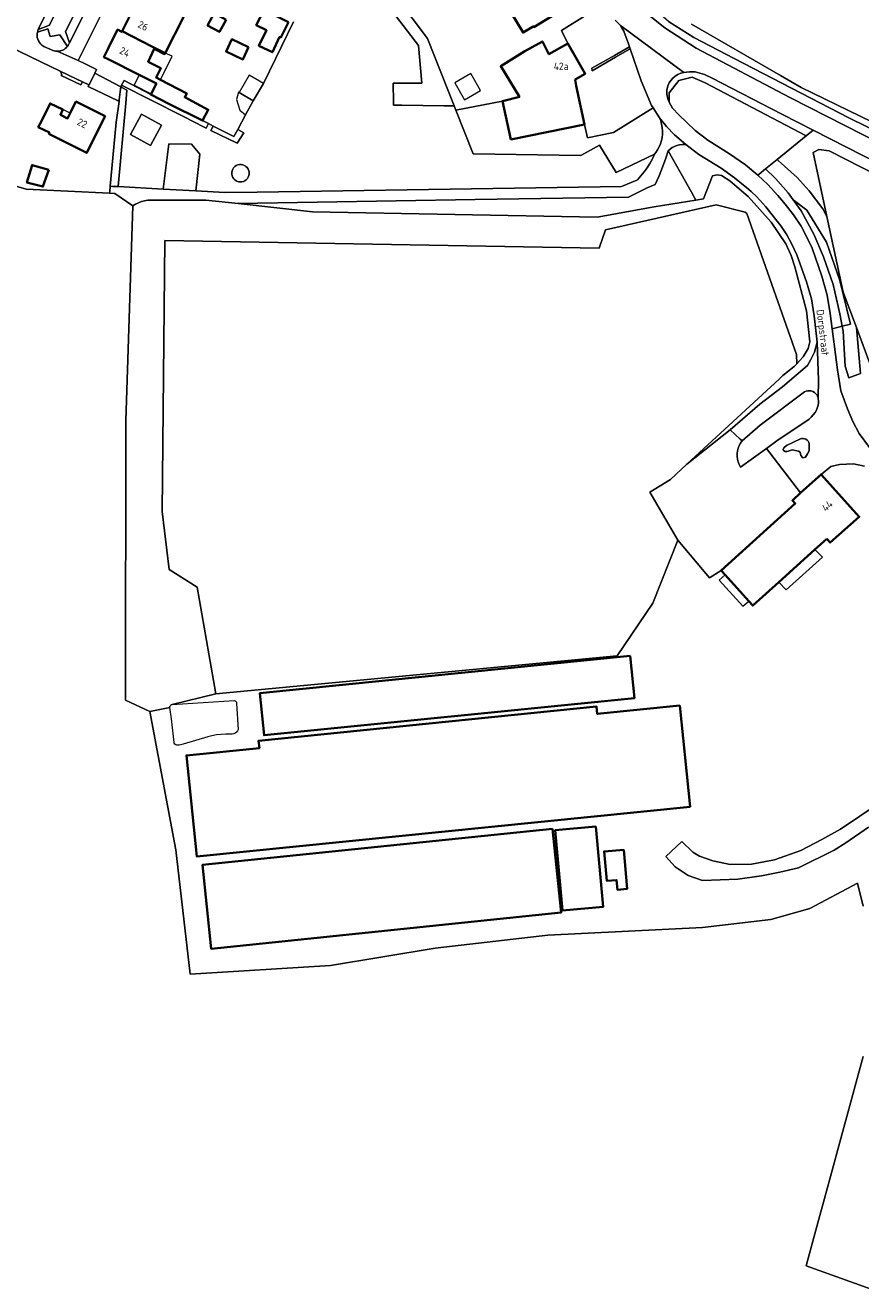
# Model space of a CAD drawing. Header units: metres. Extents: x 178952 to 185583, y 415201 to 419317.
# Tile 46 of 165: x 182358 to 182564, y 416449 to 416760. Entities that reach past the tile are written whole.
import ezdxf
from ezdxf.enums import TextEntityAlignment as Align

# ---------------------------------------------------------------- set-up
doc = ezdxf.new("R2010")
doc.units = ezdxf.units.M
for name, color, linetype, lineweight in [('B-XX-GR-BEPLANTING_CULTUUR_BOSPLANTSOEN-GV', 253, 'Continuous', 18), ('B-XX-GR-BEPLANTING_CULTUUR_HEESTERS-GV', 253, 'Continuous', 18), ('B-XX-GR-BEPLANTING_CULTUUR_VASTE PLANTENVAK-GV', 253, 'Continuous', 18), ('B-XX-GR-BOUWLAND-GV', 253, 'Continuous', 13), ('B-XX-GR-HAAG-GV', 253, 'Continuous', 13), ('B-XX-OG-BEBOUWING-GV', 252, 'Continuous', 35), ('B-XX-OG-BEBOUWING-T18', 252, 'Continuous', 18), ('B-XX-OG-BEBOUWING_OPSLAGTANK-GV', 252, 'Continuous', 35), ('B-XX-OG-BEBOUWING_OVERBOUWING-GV', 252, 'Continuous', 18), ('B-XX-OG-BEBOUWING_SCHUUR-GV', 252, 'Continuous', 35), ('B-XX-OG-TERREIN_CULTUURSCHEIDING-GV', 253, 'Continuous', 18), ('B-XX-OG-TERREIN_ERF-GV', 253, 'Continuous', 18), ('B-XX-OG-TERREIN_ONBEGROEID-GV', 253, 'Continuous', 18), ('B-XX-OG-TOPOGRAFIE-T18', 253, 'Continuous', 18), ('B-XX-OG-WEG-GV', 253, 'Continuous', 18), ('B-XX-VH-VERHARDING_ASFALT-GV', 251, 'Continuous', 18), ('B-XX-VH-VERHARDING_BEDRIJFSVLOERPLAAT-GV', 251, 'Continuous', 18), ('B-XX-VH-VERHARDING_BETONSTRAATSTEEN-GV', 251, 'Continuous', 18), ('B-XX-VH-VERHARDING_HALFVERHARDING_GRIND-GV', 251, 'Continuous', 18)]:
    doc.layers.add(name, color=color, linetype=linetype, lineweight=lineweight)
doc.styles.add('NLCS-ISO-M-T18', font='NLCS-ISO.ttf', dxfattribs={"height": 1.8})

msp = doc.modelspace()

# ---------------------------------------------------------------- linework, layer by layer
at = {"layer": 'B-XX-GR-BEPLANTING_CULTUUR_BOSPLANTSOEN-GV'}
for points in [[(182443.854, 416775.622), (182437.743, 416780.003), (182437.778, 416773.802), (182437.784, 416772.77), (182444.906, 416767.736), (182445.766, 416767.128), (182447.215, 416765.231), (182448.485, 416763.568), (182454.931, 416755.126), (182455.758, 416745.83), (182448.734, 416745.83), (182448.822, 416741.25), (182448.829, 416740.864), (182448.837, 416740.459), (182450.856, 416740.431), (182461.139, 416740.289), (182463.731, 416740.253), (182457.148, 416756.841), (182449.825, 416766.602), (182452.026, 416769.764)], [(182525.427, 416745.929), (182522.228, 416747.3), (182518.938, 416746.477), (182516.561, 416743.461), (182516.529, 416741.192), (182517.36, 416739.731), (182518.91, 416738.02), (182522.9, 416734.202), (182526.03, 416731.802), (182531.39, 416728.442), (182535.34, 416725.752), (182538.35, 416723.21), (182538.679, 416723.478), (182540.233, 416724.746), (182543.07, 416727.061), (182550.216, 416732.892)], [(182495.752, 416735.686), (182477.668, 416731.999), (182475.574, 416741.437), (182464.133, 416739.24), (182468.398, 416728.494), (182494.811, 416728.036), (182499.399, 416730.585), (182503.522, 416723.885), (182512.948, 416728.393), (182513.245, 416728.768), (182513.704, 416729.449), (182514.095, 416730.171), (182514.414, 416730.928), (182514.657, 416731.713), (182514.824, 416732.517), (182514.911, 416733.334), (182514.918, 416734.155), (182514.846, 416734.973), (182514.694, 416735.781), (182514.465, 416736.569), (182514.16, 416737.332), (182512.604, 416739.758), (182502.851, 416733.731), (182496.46, 416732.368)], [(182523.113, 416717.078), (182522.025, 416719.016), (182519.463, 416723.58), (182518.112, 416725.988), (182516.315, 416729.187), (182515.733, 416727.411), (182514.939, 416725.225), (182514.071, 416723.068), (182513.129, 416720.941), (182511.106, 416720.111), (182506.562, 416717.839), (182468.829, 416717.214), (182410.607, 416716.25), (182428.888, 416714.241), (182498.887, 416712.925), (182512.871, 416715.48)], [(182525.017, 416717.375), (182523.113, 416717.078), (182512.871, 416715.48), (182498.887, 416712.925), (182428.888, 416714.241), (182410.607, 416716.25), (182402.67, 416717.122), (182389.297, 416717.098), (182389.214, 416717.098), (182388.416, 416717.051), (182387.628, 416716.925), (182386.856, 416716.721), (182386.108, 416716.44), (182385.392, 416716.087), (182384.715, 416715.663), (182383.051, 416662.826), (182382.952, 416594.218), (182388.948, 416591.442), (182393.848, 416592.367), (182393.848, 416592.596), (182393.925, 416592.812), (182394.072, 416592.988), (182394.27, 416593.104), (182394.427, 416593.141), (182405.139, 416595.788), (182400.575, 416621.981), (182393.629, 416626.347), (182391.971, 416640.538), (182392.566, 416707.153), (182499.321, 416705.255), (182500.913, 416709.757), (182528.099, 416715.944), (182535.262, 416714.153), (182535.601, 416713.826), (182547.81, 416679.167), (182547.882, 416676.827), (182549.366, 416678.46), (182549.498, 416678.606), (182550.742, 416680.613), (182551.108, 416682.249), (182550.301, 416689.928), (182547.405, 416700.69), (182546.499, 416703.51), (182545.233, 416706.329), (182541.648, 416711.645), (182535.946, 416718.01), (182534.887, 416718.915), (182531.464, 416721.837), (182529.379, 416723.125), (182528.313, 416723.321), (182527.182, 416723.043)]]:
    msp.add_lwpolyline(points, close=True, dxfattribs=at)
at = {"layer": 'B-XX-GR-BEPLANTING_CULTUUR_HEESTERS-GV'}
msp.add_lwpolyline([(182370.703, 416763.541), (182366.85, 416765.502), (182364.273, 416760.11), (182361.509, 416759.011), (182361.279, 416758.376), (182363.826, 416759.157), (182364.396, 416757.325), (182366.77, 416757.724), (182368.647, 416754.879), (182368.988, 416755.432), (182369.151, 416755.757), (182368.171, 416758.525)], close=True, dxfattribs=at)
at = {"layer": 'B-XX-GR-BEPLANTING_CULTUUR_VASTE PLANTENVAK-GV'}
msp.add_lwpolyline([(182379.189, 416720.512), (182379.841, 416720.476), (182381.144, 416720.405), (182383.007, 416740.894), (182383.302, 416744.134), (182382.018, 416744.797), (182381.766, 416744.931), (182381.399, 416741.816), (182381.344, 416741.352), (182380.637, 416736.227), (182379.83, 416727.468)], close=True, dxfattribs=at)
at = {"layer": 'B-XX-GR-BOUWLAND-GV'}
msp.add_lwpolyline([(182674.149, 416668.98), (182672.032, 416671.494), (182598.743, 416707.345), (182555.88, 416729.173), (182553.367, 416729.57), (182551.911, 416728.776), (182555.305, 416713.078), (182559.32, 416694.513), (182562.571, 416685.827), (182567.786, 416671.891), (182585.117, 416652.576), (182620.703, 416620.826), (182638.464, 416609.952), (182659.597, 416597.014), (182660.787, 416597.146), (182663.036, 416609.449), (182674.546, 416665.144)], close=True, dxfattribs=at)
at = {"layer": 'B-XX-GR-HAAG-GV'}
for points in [[(182361.279, 416758.376, 0.2920952), (182362.368, 416755.215)], [(182366.12, 416753.666, 0.2369582), (182368.647, 416754.879)], [(182364.71, 416754.031, 0.1185721), (182366.12, 416753.666)]]:
    msp.add_lwpolyline(points, format="xyb", dxfattribs=at)
for points in [[(182366.77, 416757.724), (182364.396, 416757.325), (182363.826, 416759.157), (182361.279, 416758.376)], [(182368.647, 416754.879), (182366.77, 416757.724)], [(182362.368, 416755.215), (182362.889, 416754.881), (182364.71, 416754.031)]]:
    msp.add_lwpolyline(points, dxfattribs=at)
for points in [[(182503.396, 416752.204), (182506.985, 416754.291), (182506.831, 416754.743), (182503.134, 416752.67), (182497.509, 416749.514), (182497.642, 416748.858)], [(182393.59, 416740.762), (182389.14, 416743.052), (182382.606, 416746.51), (182381.974, 416745.336), (182389.086, 416741.727), (182397.173, 416737.623), (182402.261, 416735.04), (182402.778, 416734.778), (182403.352, 416735.897), (182401.892, 416736.645)], [(182404.505, 416735.306), (182403.875, 416734.221), (182410.342, 416731.088), (182412.032, 416733.664), (182410.532, 416734.469), (182409.584, 416732.703)]]:
    msp.add_lwpolyline(points, close=True, dxfattribs=at)
at = {"layer": 'B-XX-OG-BEBOUWING-GV'}
for points in [[(182486.5, 416775.169), (182477.178, 416769.632), (182480.141, 416764.756), (182477.655, 416763.252), (182480.664, 416758.277), (182483.161, 416759.787), (182483.25, 416759.641), (182492.51, 416765.271)], [(182397.334, 416762.367), (182395.92, 416763.081), (182391.46, 416765.332), (182390.1, 416762.632), (182385.781, 416764.801), (182385.34, 416765.022), (182382.112, 416758.594), (182389.436, 416754.878), (182392.69, 416753.238)], [(182390.017, 416754.295), (182392.558, 416752.979), (182392.69, 416753.238), (182389.436, 416754.878), (182382.112, 416758.594), (182382.06, 416758.491), (182380.97, 416759.021), (182378.76, 416754.541), (182377.61, 416752.231), (182378.67, 416751.711), (182386.327, 416747.864), (182390.53, 416745.752), (182389.234, 416743.235), (182389.14, 416743.052), (182393.59, 416740.762), (182401.892, 416736.645), (182403.273, 416739.3), (182397.476, 416742.379), (182397.996, 416743.331), (182391.533, 416746.674), (182390.436, 416747.241), (182391.62, 416749.514), (182388.483, 416751.104)], [(182493.465, 416746.757), (182495.928, 416748.174), (182491.645, 416755.617), (182487.004, 416752.946), (182485.395, 416756.092), (182481.114, 416753.686), (182475.175, 416749.989), (182479.728, 416742.452), (182475.574, 416741.437), (182477.668, 416731.999), (182495.752, 416735.686), (182493.702, 416745.204)], [(182377.9, 416737.732), (182370.75, 416741.301), (182369.345, 416738.448), (182368.72, 416737.18), (182366.92, 416738.071), (182367.54, 416739.331), (182364.41, 416740.862), (182362.21, 416736.372), (182361.488, 416735.039), (182364.237, 416733.675), (182364.098, 416733.397), (182373.449, 416728.759), (182375.67, 416733.262)], [(182555.283, 416633.867), (182556.112, 416632.947), (182563.28, 416639.26), (182553.88, 416649.702), (182548.841, 416645.127), (182546.845, 416643.314), (182547.548, 416642.54), (182543.148, 416638.574), (182529.297, 416626.09), (182530.287, 416624.992), (182536.104, 416618.537), (182537.077, 416617.458), (182543.481, 416623.23), (182552.356, 416631.229)], [(182506.96, 416605.093), (182415.957, 416595.927), (182417.002, 416585.56), (182508.004, 416594.726)], [(182519.166, 416592.856), (182498.869, 416590.809), (182498.687, 416592.62), (182415.651, 416584.243), (182415.833, 416582.432), (182397.924, 416580.625), (182400.43, 416555.79), (182521.672, 416568.022)], [(182487.87, 416562.587), (182401.848, 416553.711), (182403.973, 416533.113), (182489.995, 416541.989)], [(182498.524, 416563.122), (182488.523, 416562.213), (182490.317, 416542.473), (182500.318, 416543.382)]]:
    msp.add_lwpolyline(points, close=True, dxfattribs=at)
at = {"layer": 'B-XX-OG-BEBOUWING_OPSLAGTANK-GV'}
msp.add_lwpolyline([(182505.418, 416557.438), (182500.534, 416557.034), (182501.252, 416549.789), (182503.635, 416549.986), (182503.832, 416547.602), (182506.216, 416547.8)], close=True, dxfattribs=at)
at = {"layer": 'B-XX-OG-BEBOUWING_OVERBOUWING-GV'}
for points in [[(182394.374, 416752.445), (182392.69, 416753.238), (182392.558, 416752.979), (182390.017, 416754.295), (182388.483, 416751.104), (182391.62, 416749.514), (182390.436, 416747.241), (182391.533, 416746.674)], [(182467.776, 416748.209), (182463.834, 416745.935), (182466.257, 416741.734), (182470.199, 416744.007)], [(182390.53, 416745.752), (182386.327, 416747.864), (182385.078, 416745.375), (182389.234, 416743.235)], [(182416.808, 416745.753), (182413.361, 416747.783), (182410.864, 416743.542), (182414.311, 416741.512)], [(182414.311, 416741.512), (182410.864, 416743.542), (182410.692, 416743.643), (182410.189, 416741.82), (182411.023, 416739.19), (182412.448, 416738.039)], [(182369.345, 416738.448), (182367.54, 416739.331), (182366.92, 416738.071), (182368.72, 416737.18)], [(182554.241, 416629.385), (182552.356, 416631.229), (182543.481, 416623.23), (182545.324, 416621.301)], [(182530.287, 416624.992), (182528.856, 416623.703), (182534.65, 416617.275), (182536.104, 416618.537)]]:
    msp.add_lwpolyline(points, close=True, dxfattribs=at)
at = {"layer": 'B-XX-OG-BEBOUWING_SCHUUR-GV'}
for points in [[(182423.02, 416760.84), (182416.98, 416763.882), (182415.079, 416760.108), (182417.563, 416758.857), (182415.715, 416755.02), (182419.049, 416753.448), (182420.808, 416757.222), (182421.119, 416757.066)], [(182407.667, 416761.441), (182404.755, 416763.053), (182403.089, 416760.044), (182406.001, 416758.432)], [(182413.194, 416754.667), (182409.05, 416756.613), (182407.639, 416753.608), (182411.783, 416751.662)], [(182364.073, 416724.514), (182359.971, 416725.702), (182358.694, 416721.43), (182362.652, 416720.424)]]:
    msp.add_lwpolyline(points, close=True, dxfattribs=at)
at = {"layer": 'B-XX-OG-TERREIN_CULTUURSCHEIDING-GV'}
for points in [[(182424.262, 416760.908), (182416.808, 416745.753), (182414.311, 416741.512), (182412.448, 416738.039), (182410.532, 416734.469), (182412.032, 416733.664), (182410.342, 416731.088), (182403.875, 416734.221), (182404.505, 416735.306), (182403.352, 416735.897), (182402.778, 416734.778), (182402.261, 416735.04), (182397.173, 416737.623), (182389.086, 416741.727), (182381.974, 416745.336), (182381.766, 416744.931), (182382.018, 416744.797), (182383.302, 416744.134), (182383.007, 416740.894), (182381.144, 416720.405), (182392.165, 416719.8), (182393.563, 416730.933), (182399.144, 416730.831), (182401.181, 416728.424), (182400.243, 416719.357), (182407.355, 416718.967), (182415.266, 416719.085), (182504.802, 416720.412), (182508.623, 416722.013), (182508.729, 416722.119), (182509.593, 416723.047), (182510.397, 416724.027), (182511.137, 416725.056), (182511.81, 416726.129), (182512.415, 416727.243), (182512.948, 416728.393), (182503.522, 416723.885), (182499.399, 416730.585), (182494.811, 416728.036), (182468.398, 416728.494), (182464.133, 416739.24), (182463.731, 416740.253), (182461.139, 416740.289), (182450.856, 416740.431), (182448.837, 416740.459), (182448.829, 416740.864), (182448.822, 416741.25), (182448.734, 416745.83), (182455.758, 416745.83), (182454.931, 416755.126), (182448.485, 416763.568)], [(182516.359, 416761.001), (182522.603, 416757.033), (182532.499, 416751.873), (182560.679, 416737.36), (182583.883, 416725.904)], [(182578.022, 416730.696), (182549.025, 416744.762), (182543.909, 416747.721), (182522.038, 416760.373)], [(182522.038, 416760.373), (182543.909, 416747.721), (182549.025, 416744.762), (182578.022, 416730.696)], [(182564.234, 416543.552), (182562.863, 416549.24), (182551.147, 416542.985), (182541.516, 416540.304), (182524.736, 416538.318), (182486.709, 416536.431), (182459.007, 416533.254), (182433.291, 416528.985), (182398.838, 416526.9), (182395.298, 416557.443), (182388.948, 416591.442), (182382.952, 416594.218), (182383.051, 416662.826), (182384.715, 416715.663), (182380.349, 416718.706), (182379.028, 416718.77), (182358.521, 416719.765), (182337.751, 416725.85)], [(182587.906, 416441.638), (182550.253, 416455.213), (182550.582, 416456.422), (182552.629, 416463.954), (182555.225, 416473.504), (182564.234, 416506.643)]]:
    msp.add_lwpolyline(points, dxfattribs=at)
for points in [[(182511.106, 416720.111), (182513.129, 416720.941), (182514.071, 416723.068), (182514.939, 416725.225), (182515.733, 416727.411), (182516.315, 416729.187), (182516.786, 416729.625), (182517.308, 416730.001), (182517.872, 416730.309), (182518.47, 416730.545), (182519.093, 416730.704), (182519.731, 416730.786), (182520.374, 416730.787), (182520.66, 416730.762), (182517.84, 416733.12), (182515.85, 416735.212), (182514.16, 416737.332), (182514.465, 416736.569), (182514.694, 416735.781), (182514.846, 416734.973), (182514.918, 416734.155), (182514.911, 416733.334), (182514.824, 416732.517), (182514.657, 416731.713), (182514.414, 416730.928), (182514.095, 416730.171), (182513.704, 416729.449), (182513.245, 416728.768), (182512.948, 416728.393), (182512.415, 416727.243), (182511.81, 416726.129), (182511.137, 416725.056), (182510.397, 416724.027), (182509.593, 416723.047), (182508.729, 416722.119), (182508.623, 416722.013), (182504.802, 416720.412), (182415.266, 416719.085), (182407.355, 416718.967), (182400.243, 416719.357), (182392.165, 416719.8), (182381.144, 416720.405), (182379.841, 416720.476), (182379.189, 416720.512), (182379.058, 416719.095), (182379.028, 416718.77), (182380.349, 416718.706), (182384.715, 416715.663), (182385.392, 416716.087), (182386.108, 416716.44), (182386.856, 416716.721), (182387.628, 416716.925), (182388.416, 416717.051), (182389.214, 416717.098), (182389.297, 416717.098), (182402.67, 416717.122), (182410.607, 416716.25), (182468.829, 416717.214), (182506.562, 416717.839)], [(182391.782, 416735.553), (182389.065, 416730.525), (182384.145, 416733.184), (182386.862, 416738.211)], [(182413.323, 416723.953), (182413.331, 416723.539), (182413.26, 416723.132), (182413.112, 416722.745), (182412.892, 416722.395), (182412.61, 416722.093), (182412.274, 416721.851), (182411.898, 416721.678), (182411.496, 416721.58), (182411.083, 416721.561), (182410.674, 416721.622), (182410.284, 416721.761), (182410.167, 416721.82), (182409.825, 416722.053), (182409.534, 416722.347), (182409.305, 416722.692), (182409.147, 416723.074), (182409.065, 416723.479), (182409.062, 416723.893), (182409.139, 416724.299), (182409.292, 416724.683), (182409.516, 416725.031), (182409.803, 416725.329), (182410.142, 416725.566), (182410.52, 416725.734), (182410.923, 416725.827), (182411.337, 416725.84), (182411.745, 416725.773), (182412.133, 416725.629), (182412.486, 416725.414), (182412.543, 416725.369), (182412.838, 416725.078), (182413.072, 416724.737), (182413.235, 416724.357)], [(182543.579, 416673.095), (182544.52, 416673.964), (182547.285, 416676.17), (182547.882, 416676.827), (182547.81, 416679.167), (182535.601, 416713.826), (182535.262, 416714.153), (182528.099, 416715.944), (182500.913, 416709.757), (182499.321, 416705.255), (182392.566, 416707.153), (182391.971, 416640.538), (182393.629, 416626.347), (182400.575, 416621.981), (182405.139, 416595.788), (182503.762, 416605.114), (182512.494, 416618.013), (182518.645, 416633.491), (182511.813, 416645.337), (182516.863, 416648.446), (182520.913, 416652.183)]]:
    msp.add_lwpolyline(points, close=True, dxfattribs=at)
at = {"layer": 'B-XX-OG-TERREIN_ERF-GV'}
for points in [[(182386.94, 416782.752), (182371.655, 416752.045), (182371.34, 416751.411), (182372.7, 416750.732), (182375.808, 416749.185), (182375.38, 416748.316), (182381.766, 416744.931), (182381.974, 416745.336), (182382.606, 416746.51), (182389.14, 416743.052), (182389.234, 416743.235), (182390.53, 416745.752), (182386.327, 416747.864), (182378.67, 416751.711), (182377.61, 416752.231), (182378.76, 416754.541), (182380.97, 416759.021), (182382.06, 416758.491), (182382.112, 416758.594), (182385.34, 416765.022)], [(182449.825, 416766.602), (182457.148, 416756.841), (182463.731, 416740.253), (182464.133, 416739.24), (182475.574, 416741.437), (182479.728, 416742.452), (182475.175, 416749.989), (182481.114, 416753.686), (182485.395, 416756.092), (182487.004, 416752.946), (182491.645, 416755.617), (182490.093, 416758.779), (182497.033, 416763.114)], [(182397.334, 416762.367), (182392.69, 416753.238), (182392.558, 416752.979), (182390.017, 416754.295), (182388.483, 416751.104), (182391.62, 416749.514), (182390.436, 416747.241), (182391.533, 416746.674), (182397.996, 416743.331), (182397.476, 416742.379), (182403.273, 416739.3), (182401.892, 416736.645), (182403.352, 416735.897), (182404.505, 416735.306), (182409.584, 416732.703), (182410.532, 416734.469), (182412.448, 416738.039), (182414.311, 416741.512), (182416.808, 416745.753), (182424.262, 416760.908)], [(182337.751, 416725.85), (182358.521, 416719.765), (182379.028, 416718.77), (182379.058, 416719.095), (182379.189, 416720.512), (182379.83, 416727.468), (182380.637, 416736.227), (182381.344, 416741.352), (182381.119, 416741.462), (182373.77, 416745.055), (182373.94, 416745.393), (182372.327, 416746.173), (182371.956, 416745.435), (182367.134, 416747.706), (182367.26, 416747.968), (182366.855, 416748.817), (182354.47, 416754.802)], [(182567.786, 416671.891), (182562.571, 416685.827), (182563.579, 416674.5), (182560.71, 416673.417), (182559.825, 416676.275), (182559.326, 416684.856), (182559.083, 416686.078), (182556.611, 416685.462), (182557.9, 416675.4), (182558.74, 416670.242), (182560.35, 416665.762), (182561.67, 416662.722), (182563.27, 416659.722), (182565.79, 416656.311)], [(182564.52, 416651.751), (182561.83, 416652.29), (182558.41, 416652.141), (182556.25, 416651.592), (182553.88, 416649.702), (182563.28, 416639.26), (182556.112, 416632.947), (182555.283, 416633.867), (182552.356, 416631.229), (182543.481, 416623.23), (182537.077, 416617.458), (182536.104, 416618.537), (182530.287, 416624.992), (182529.297, 416626.09), (182526.423, 416624.251), (182518.645, 416633.491), (182512.494, 416618.013), (182503.762, 416605.114), (182405.139, 416595.788), (182394.427, 416593.141), (182409.66, 416594.156), (182409.887, 416594.056), (182410.072, 416593.89), (182410.195, 416593.674), (182410.243, 416593.43), (182410.241, 416593.352), (182410.625, 416586.974), (182410.44, 416586.635), (182410.189, 416586.34), (182409.882, 416586.104), (182409.534, 416585.935), (182409.159, 416585.841), (182408.772, 416585.826), (182407.593, 416585.852), (182406.427, 416585.797), (182405.268, 416585.662), (182404.121, 416585.448), (182403.156, 416585.203), (182397.072, 416583.388), (182396.09, 416583.176), (182395.823, 416583.122), (182395.552, 416583.148), (182395.3, 416583.25), (182395.088, 416583.422), (182394.935, 416583.647), (182394.881, 416583.786), (182394.208, 416589.63), (182393.848, 416592.367), (182388.948, 416591.442), (182395.298, 416557.443), (182398.838, 416526.9), (182433.291, 416528.985), (182459.007, 416533.254), (182486.709, 416536.431), (182524.736, 416538.318), (182541.516, 416540.304), (182551.147, 416542.985), (182562.863, 416549.24), (182564.234, 416543.552)], [(182565.573, 416562.965), (182559.948, 416559.116), (182557.058, 416557.337), (182548.37, 416553.003), (182543.741, 416551.969), (182539.204, 416551.002), (182533.384, 416550.22), (182524.719, 416549.893), (182521.253, 416551.148), (182518.026, 416553.236), (182515.725, 416555.783), (182519.659, 416559.434), (182522.377, 416556.806), (182523.999, 416555.872), (182527.254, 416554.726), (182531.53, 416553.78), (182536.817, 416553.9), (182542.397, 416554.96), (182548.921, 416557.254), (182554.082, 416559.984), (182558.693, 416562.501), (182563.381, 416565.724), (182575.004, 416573.517)], [(182564.234, 416506.643), (182555.225, 416473.504), (182552.629, 416463.954), (182550.582, 416456.422), (182550.253, 416455.213), (182587.906, 416441.638)]]:
    msp.add_lwpolyline(points, dxfattribs=at)
for points in [[(182481.27, 416783.782), (182486.5, 416775.169), (182492.51, 416765.271), (182483.25, 416759.641), (182483.161, 416759.787), (182480.664, 416758.277), (182477.655, 416763.252), (182480.141, 416764.756), (182477.178, 416769.632), (182474.747, 416768.103), (182472.912, 416771.054), (182475.381, 416772.589), (182472, 416778.152)], [(182377.9, 416737.732), (182375.67, 416733.262), (182373.449, 416728.759), (182364.098, 416733.397), (182364.237, 416733.675), (182361.488, 416735.039), (182362.21, 416736.372), (182364.41, 416740.862), (182367.54, 416739.331), (182366.92, 416738.071), (182368.72, 416737.18), (182369.345, 416738.448), (182370.75, 416741.301)], [(182506.96, 416605.093), (182508.004, 416594.726), (182417.002, 416585.56), (182415.957, 416595.927)], [(182498.687, 416592.62), (182498.869, 416590.809), (182519.166, 416592.856), (182521.672, 416568.022), (182400.43, 416555.79), (182397.924, 416580.625), (182415.833, 416582.432), (182415.651, 416584.243)], [(182487.87, 416562.587), (182489.995, 416541.989), (182403.973, 416533.113), (182401.848, 416553.711)], [(182500.318, 416543.382), (182490.317, 416542.473), (182488.523, 416562.213), (182498.524, 416563.122)], [(182505.418, 416557.438), (182506.216, 416547.8), (182503.832, 416547.602), (182503.635, 416549.986), (182501.252, 416549.789), (182500.534, 416557.034)]]:
    msp.add_lwpolyline(points, close=True, dxfattribs=at)
at = {"layer": 'B-XX-OG-TERREIN_ONBEGROEID-GV'}
for points in [[(182361.279, 416758.376, 0.2920952), (182362.368, 416755.215)], [(182366.12, 416753.666, 0.2369582), (182368.647, 416754.879)], [(182364.71, 416754.031, 0.1185721), (182366.12, 416753.666)]]:
    msp.add_lwpolyline(points, format="xyb", dxfattribs=at)
for points in [[(182366.77, 416757.724), (182364.396, 416757.325), (182363.826, 416759.157), (182361.279, 416758.376)], [(182368.647, 416754.879), (182366.77, 416757.724)], [(182362.368, 416755.215), (182362.889, 416754.881), (182364.71, 416754.031)]]:
    msp.add_lwpolyline(points, dxfattribs=at)
for points in [[(182503.396, 416752.204), (182506.985, 416754.291), (182506.831, 416754.743), (182503.134, 416752.67), (182497.509, 416749.514), (182497.642, 416748.858)], [(182393.59, 416740.762), (182389.14, 416743.052), (182382.606, 416746.51), (182381.974, 416745.336), (182389.086, 416741.727), (182397.173, 416737.623), (182402.261, 416735.04), (182402.778, 416734.778), (182403.352, 416735.897), (182401.892, 416736.645)], [(182391.782, 416735.553), (182386.862, 416738.211), (182384.145, 416733.184), (182389.065, 416730.525)], [(182404.505, 416735.306), (182403.875, 416734.221), (182410.342, 416731.088), (182412.032, 416733.664), (182410.532, 416734.469), (182409.584, 416732.703)], [(182401.181, 416728.424), (182399.144, 416730.831), (182393.563, 416730.933), (182392.165, 416719.8), (182400.243, 416719.357)], [(182413.323, 416723.953), (182413.235, 416724.357), (182413.072, 416724.737), (182412.838, 416725.078), (182412.543, 416725.369), (182412.486, 416725.414), (182412.133, 416725.629), (182411.745, 416725.773), (182411.337, 416725.84), (182410.923, 416725.827), (182410.52, 416725.734), (182410.142, 416725.566), (182409.803, 416725.329), (182409.516, 416725.031), (182409.292, 416724.683), (182409.139, 416724.299), (182409.062, 416723.893), (182409.065, 416723.479), (182409.147, 416723.074), (182409.305, 416722.692), (182409.534, 416722.347), (182409.825, 416722.053), (182410.167, 416721.82), (182410.284, 416721.761), (182410.674, 416721.622), (182411.083, 416721.561), (182411.496, 416721.58), (182411.898, 416721.678), (182412.274, 416721.851), (182412.61, 416722.093), (182412.892, 416722.395), (182413.112, 416722.745), (182413.26, 416723.132), (182413.331, 416723.539)]]:
    msp.add_lwpolyline(points, close=True, dxfattribs=at)
at = {"layer": 'B-XX-OG-WEG-GV'}
for points in [[(182583.883, 416725.904), (182560.679, 416737.36), (182532.499, 416751.873), (182522.603, 416757.033), (182516.359, 416761.001), (182507.433, 416768.855), (182506.3, 416767.8), (182505.98, 416767.502), (182508.7, 416764.861), (182515.47, 416759.451), (182523.14, 416754.482), (182546.24, 416742.302), (182582.595, 416723.824)], [(182527.15, 416747.07), (182525.22, 416748.001), (182522.95, 416748.611)], [(182516.529, 416741.192), (182516.561, 416743.461), (182518.938, 416746.477), (182522.228, 416747.3), (182525.427, 416745.929), (182550.216, 416732.892), (182551.928, 416734.289), (182544.25, 416738.201), (182527.15, 416747.07)], [(182580.508, 416719.728), (182551.928, 416734.289), (182550.216, 416732.892), (182543.07, 416727.061), (182543.36, 416726.861), (182547.981, 416722.647), (182550.976, 416719.357), (182554.31, 416714.952), (182555.305, 416713.078), (182551.911, 416728.776), (182553.367, 416729.57), (182555.88, 416729.173), (182598.743, 416707.345)]]:
    msp.add_lwpolyline(points, dxfattribs=at)
for points in [[(182520.151, 416748.421, 0.3337456), (182516.03, 416744.413)], [(182522.95, 416748.611, 0.0871845), (182520.151, 416748.421)], [(182516.03, 416744.413, 0.152481), (182516.529, 416741.192)]]:
    msp.add_lwpolyline(points, format="xyb", dxfattribs=at)
for points in [[(182516.315, 416729.187), (182518.112, 416725.988), (182519.463, 416723.58), (182522.025, 416719.016), (182523.113, 416717.078), (182525.017, 416717.375), (182527.182, 416723.043), (182528.313, 416723.321), (182529.379, 416723.125), (182531.464, 416721.837), (182534.887, 416718.915), (182535.946, 416718.01), (182541.648, 416711.645), (182545.233, 416706.329), (182546.499, 416703.51), (182547.405, 416700.69), (182550.301, 416689.928), (182551.108, 416682.249), (182550.742, 416680.613), (182549.498, 416678.606), (182549.366, 416678.46), (182547.882, 416676.827), (182547.285, 416676.17), (182544.52, 416673.964), (182543.579, 416673.095), (182520.913, 416652.183), (182531.569, 416660.612), (182538.828, 416666.937), (182544.373, 416671.227), (182550.538, 416676.493), (182551.331, 416677.889), (182552.25, 416679.732), (182552.884, 416682.209), (182552.86, 416682.91), (182552.15, 416688.682), (182551.51, 416692.81), (182550.32, 416697.002), (182547.89, 416703.691), (182546.7, 416706.262), (182545.46, 416708.552), (182543.98, 416710.801), (182540.32, 416715.481), (182538.05, 416717.881), (182536.659, 416719.191), (182535.67, 416720.122), (182532.64, 416722.542), (182529.32, 416724.912), (182523.87, 416728.33), (182520.66, 416730.762), (182520.374, 416730.787), (182519.731, 416730.786), (182519.093, 416730.704), (182518.47, 416730.545), (182517.872, 416730.309), (182517.308, 416730.001), (182516.786, 416729.625)], [(182547.981, 416722.647), (182543.36, 416726.861), (182543.07, 416727.061), (182540.233, 416724.746), (182542.685, 416722.431), (182545.786, 416718.876), (182547.05, 416717.156), (182550.405, 416714.623), (182555.231, 416706.767), (182558.491, 416697.314), (182561.133, 416686.589), (182559.083, 416686.078), (182559.326, 416684.856), (182559.825, 416676.275), (182560.71, 416673.417), (182563.579, 416674.5), (182562.571, 416685.827), (182559.32, 416694.513), (182555.305, 416713.078), (182554.31, 416714.952), (182550.976, 416719.357)], [(182554.48, 416703.179), (182552.065, 416708.751), (182549.021, 416714.476), (182547.05, 416717.156), (182545.786, 416718.876), (182542.685, 416722.431), (182540.233, 416724.746), (182538.679, 416723.478), (182538.35, 416723.21), (182540.78, 416720.901), (182543.27, 416718.21), (182545.07, 416716.082), (182547.12, 416713.462), (182549, 416710.662), (182550.3, 416708.162), (182551.66, 416705.281), (182554.05, 416698.381), (182555.39, 416693.711), (182556.13, 416689.221), (182556.611, 416685.462), (182559.083, 416686.078), (182558.477, 416689.128), (182556.848, 416696.353)], [(182555.231, 416706.767), (182550.405, 416714.623), (182547.05, 416717.156), (182549.021, 416714.476), (182552.065, 416708.751), (182554.48, 416703.179), (182556.848, 416696.353), (182558.477, 416689.128), (182559.083, 416686.078), (182561.133, 416686.589), (182558.491, 416697.314)], [(182534.087, 416651.443), (182540.467, 416656.076), (182543.32, 416658.148), (182550.342, 416662.858), (182550.934, 416663.276), (182551.477, 416663.756), (182551.963, 416664.293), (182552.387, 416664.881), (182552.744, 416665.512), (182553.029, 416666.178), (182553.201, 416666.722), (182553.26, 416667.25), (182553.239, 416667.781), (182553.158, 416668.228), (182553.161, 416668.48), (182553.023, 416668.887), (182552.812, 416669.261), (182552.536, 416669.59), (182552.248, 416669.831), (182551.876, 416670.046), (182551.471, 416670.188), (182551.046, 416670.253), (182550.617, 416670.238), (182550.197, 416670.144), (182549.844, 416669.996), (182538.888, 416661.808), (182534.448, 416657.94), (182534.065, 416657.379), (182533.751, 416656.776), (182533.511, 416656.141), (182533.346, 416655.482), (182533.26, 416654.808), (182533.254, 416654.129), (182533.328, 416653.454), (182533.48, 416652.792), (182533.709, 416652.152)], [(182550.93, 416657.233), (182550.835, 416657.569), (182550.666, 416657.874), (182550.432, 416658.133), (182550.146, 416658.332), (182549.822, 416658.461), (182549.477, 416658.513), (182549.129, 416658.485), (182548.859, 416658.405), (182545.356, 416656.78), (182544.762, 416656.182), (182544.548, 416655.838), (182544.614, 416655.559), (182545.03, 416655.279), (182545.554, 416655.347), (182546.768, 416655.691), (182548.366, 416655.394), (182548.72, 416655.148), (182548.907, 416654.344), (182549.357, 416653.776), (182550.065, 416653.933), (182550.537, 416654.706), (182550.946, 416655.512), (182550.934, 416656.77)]]:
    msp.add_lwpolyline(points, close=True, dxfattribs=at)
at = {"layer": 'B-XX-VH-VERHARDING_ASFALT-GV'}
for points in [[(182582.595, 416723.824), (182546.24, 416742.302), (182523.14, 416754.482), (182515.47, 416759.451), (182508.7, 416764.861)], [(182503.31, 416761.34), (182504.57, 416759.981), (182520.151, 416748.421)], [(182520.151, 416748.421), (182504.57, 416759.981), (182505.38, 416758.601), (182506.58, 416755.481), (182506.831, 416754.743), (182506.985, 416754.291), (182509.68, 416746.382), (182512.21, 416740.371), (182512.604, 416739.758), (182514.16, 416737.332), (182515.85, 416735.212), (182517.84, 416733.12), (182520.66, 416730.762), (182523.87, 416728.33), (182529.32, 416724.912), (182532.64, 416722.542), (182535.67, 416720.122), (182536.659, 416719.191), (182538.05, 416717.881), (182540.32, 416715.481), (182543.98, 416710.801), (182545.46, 416708.552), (182546.7, 416706.262), (182547.89, 416703.691), (182550.32, 416697.002), (182551.51, 416692.81), (182552.15, 416688.682), (182552.86, 416682.91), (182552.884, 416682.209), (182553.21, 416672.822), (182553.161, 416668.48), (182553.158, 416668.228), (182553.239, 416667.781), (182553.26, 416667.25), (182553.201, 416666.722), (182553.029, 416666.178), (182552.744, 416665.512), (182552.387, 416664.881), (182551.963, 416664.293), (182551.477, 416663.756), (182550.934, 416663.276), (182550.342, 416662.858), (182543.32, 416658.148), (182540.467, 416656.076), (182548.841, 416645.127), (182553.88, 416649.702), (182556.25, 416651.592), (182558.41, 416652.141), (182561.83, 416652.29), (182564.52, 416651.751)], [(182522.95, 416748.611), (182525.22, 416748.001), (182527.15, 416747.07), (182544.25, 416738.201), (182551.928, 416734.289), (182580.508, 416719.728)], [(182561.67, 416662.722), (182560.35, 416665.762), (182558.74, 416670.242), (182557.9, 416675.4), (182556.611, 416685.462), (182556.13, 416689.221), (182555.39, 416693.711), (182554.05, 416698.381), (182551.66, 416705.281), (182550.3, 416708.162), (182549, 416710.662), (182547.12, 416713.462), (182545.07, 416716.082), (182543.27, 416718.21), (182540.78, 416720.901), (182538.35, 416723.21), (182535.34, 416725.752), (182531.39, 416728.442), (182526.03, 416731.802), (182522.9, 416734.202), (182518.91, 416738.02), (182517.36, 416739.731), (182516.529, 416741.192)], [(182565.79, 416656.311), (182563.27, 416659.722), (182561.67, 416662.722)], [(182575.004, 416573.517), (182563.381, 416565.724), (182558.693, 416562.501), (182554.082, 416559.984), (182548.921, 416557.254), (182542.397, 416554.96), (182536.817, 416553.9), (182531.53, 416553.78), (182527.254, 416554.726), (182523.999, 416555.872), (182522.377, 416556.806), (182519.659, 416559.434), (182515.725, 416555.783), (182518.026, 416553.236), (182521.253, 416551.148), (182524.719, 416549.893), (182533.384, 416550.22), (182539.204, 416551.002), (182543.741, 416551.969), (182548.37, 416553.003), (182557.058, 416557.337), (182559.948, 416559.116), (182565.573, 416562.965)]]:
    msp.add_lwpolyline(points, dxfattribs=at)
for points in [[(182516.03, 416744.413, -0.3337456), (182520.151, 416748.421)], [(182520.151, 416748.421, -0.0871845), (182522.95, 416748.611)], [(182516.529, 416741.192, -0.152481), (182516.03, 416744.413)]]:
    msp.add_lwpolyline(points, format="xyb", dxfattribs=at)
msp.add_lwpolyline([(182550.146, 416658.332), (182550.432, 416658.133), (182550.666, 416657.874), (182550.835, 416657.569), (182550.93, 416657.233), (182550.934, 416656.77), (182550.946, 416655.512), (182550.537, 416654.706), (182550.065, 416653.933), (182549.357, 416653.776), (182548.907, 416654.344), (182548.72, 416655.148), (182548.366, 416655.394), (182546.768, 416655.691), (182545.554, 416655.347), (182545.03, 416655.279), (182544.614, 416655.559), (182544.548, 416655.838), (182544.762, 416656.182), (182545.356, 416656.78), (182548.859, 416658.405), (182549.129, 416658.485), (182549.477, 416658.513), (182549.822, 416658.461)], close=True, dxfattribs=at)
at = {"layer": 'B-XX-VH-VERHARDING_BEDRIJFSVLOERPLAAT-GV'}
msp.add_lwpolyline([(182497.033, 416763.114), (182490.093, 416758.779), (182491.645, 416755.617), (182495.928, 416748.174), (182493.465, 416746.757), (182493.702, 416745.204), (182495.752, 416735.686), (182496.46, 416732.368), (182502.851, 416733.731), (182512.604, 416739.758), (182512.21, 416740.371), (182509.68, 416746.382), (182506.985, 416754.291), (182503.396, 416752.204), (182497.642, 416748.858), (182497.509, 416749.514), (182503.134, 416752.67), (182506.831, 416754.743), (182506.58, 416755.481), (182505.38, 416758.601), (182504.57, 416759.981), (182503.31, 416761.34)], dxfattribs=at)
for points in [[(182370.78, 416746.921), (182366.855, 416748.817), (182367.26, 416747.968), (182367.134, 416747.706), (182371.956, 416745.435), (182372.327, 416746.173)], [(182381.119, 416741.462), (182381.344, 416741.352), (182381.399, 416741.816), (182381.766, 416744.931), (182375.38, 416748.316), (182373.964, 416745.441), (182373.94, 416745.393), (182373.77, 416745.055)]]:
    msp.add_lwpolyline(points, close=True, dxfattribs=at)
at = {"layer": 'B-XX-VH-VERHARDING_BETONSTRAATSTEEN-GV'}
for points in [[(182386.94, 416782.752), (182391.29, 416786.751), (182390.23, 416787.241), (182388.82, 416787.91), (182387.66, 416788.462), (182382.99, 416784.302), (182381.51, 416782.38), (182379.414, 416776.082), (182379.29, 416776.04), (182379.046, 416775.551), (182369.151, 416755.757), (182368.988, 416755.432), (182368.647, 416754.879)], [(182366.12, 416753.666), (182371.34, 416751.411), (182371.655, 416752.045), (182386.94, 416782.752)], [(182361.279, 416758.376), (182361.509, 416759.011), (182370.482, 416777.242)], [(182291.81, 416764.211), (182278.78, 416750.161), (182270.408, 416746.472), (182270.02, 416746.301), (182278.59, 416743.992), (182280.096, 416745.615), (182280.866, 416746.445), (182289.998, 416756.289), (182290.63, 416756.97), (182297.24, 416759.731), (182298.364, 416759.634), (182354.47, 416754.802), (182366.855, 416748.817), (182370.78, 416746.921), (182372.327, 416746.173), (182373.94, 416745.393), (182373.964, 416745.441), (182375.38, 416748.316), (182375.808, 416749.185), (182372.7, 416750.732), (182371.34, 416751.411), (182366.12, 416753.666)], [(182364.71, 416754.031), (182362.889, 416754.881), (182362.368, 416755.215)]]:
    msp.add_lwpolyline(points, dxfattribs=at)
for points in [[(182371.324, 416774.863), (182370.482, 416777.242), (182361.509, 416759.011), (182364.273, 416760.11), (182366.85, 416765.502), (182367.297, 416766.437)], [(182379.046, 416775.551), (182376.455, 416774.934), (182371.139, 416764.404), (182370.703, 416763.541), (182368.171, 416758.525), (182369.151, 416755.757)]]:
    msp.add_lwpolyline(points, close=True, dxfattribs=at)
for points in [[(182362.368, 416755.215, -0.2920952), (182361.279, 416758.376)], [(182368.647, 416754.879, -0.2369582), (182366.12, 416753.666)], [(182366.12, 416753.666, -0.1185721), (182364.71, 416754.031)]]:
    msp.add_lwpolyline(points, format="xyb", dxfattribs=at)
at = {"layer": 'B-XX-VH-VERHARDING_HALFVERHARDING_GRIND-GV'}
for points in [[(182531.569, 416660.612), (182534.013, 416658.344), (182534.448, 416657.94), (182538.888, 416661.808), (182549.844, 416669.996), (182550.197, 416670.144), (182550.617, 416670.238), (182551.046, 416670.253), (182551.471, 416670.188), (182551.876, 416670.046), (182552.248, 416669.831), (182552.536, 416669.59), (182552.812, 416669.261), (182553.023, 416668.887), (182553.161, 416668.48), (182553.21, 416672.822), (182552.884, 416682.209), (182552.25, 416679.732), (182551.331, 416677.889), (182550.538, 416676.493), (182544.373, 416671.227), (182538.828, 416666.937)], [(182518.645, 416633.491), (182526.423, 416624.251), (182529.297, 416626.09), (182543.148, 416638.574), (182547.548, 416642.54), (182546.845, 416643.314), (182548.841, 416645.127), (182540.467, 416656.076), (182534.087, 416651.443), (182533.709, 416652.152), (182533.48, 416652.792), (182533.328, 416653.454), (182533.254, 416654.129), (182533.26, 416654.808), (182533.346, 416655.482), (182533.511, 416656.141), (182533.751, 416656.776), (182534.065, 416657.379), (182534.448, 416657.94), (182534.013, 416658.344), (182531.569, 416660.612), (182520.913, 416652.183), (182516.863, 416648.446), (182511.813, 416645.337)]]:
    msp.add_lwpolyline(points, close=True, dxfattribs=at)

# ---------------------------------------------------------------- texts
at = {"layer": 'B-XX-OG-BEBOUWING-T18', "style": 'NLCS-ISO-M-T18'}
for s, rotation, p in [('26', 333.8, (182387.246, 416759.936)), ('24', 333.8, (182382.77, 416753.513)), ('22', 333.5, (182372.306, 416735.998)), ('44', 42, (182555.4, 416641.959))]:
    msp.add_text(s, height=1.8, rotation=rotation, dxfattribs=at).set_placement(p, align=Align.MIDDLE_CENTER)
msp.add_text('42a', height=1.8, dxfattribs=at).set_placement((182490, 416750), align=Align.MIDDLE_CENTER)
at = {"layer": 'B-XX-OG-TOPOGRAFIE-T18', "style": 'NLCS-ISO-M-T18'}
msp.add_text('Dorpstraat', height=1.8, rotation=277, dxfattribs=at).set_placement((182554.309, 416684.551), align=Align.MIDDLE_CENTER)

doc.saveas('drawing.dxf')
